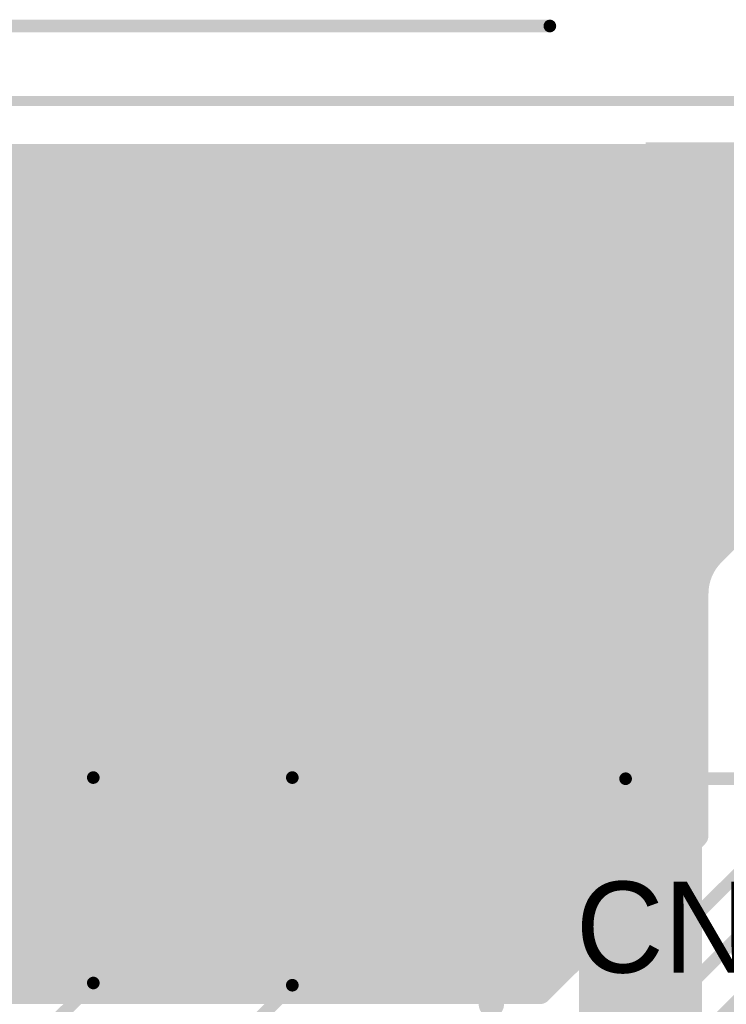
# Model space of a CAD drawing. Extents: x 9.47 to 11.2, y 3.36 to 4.75.
# Tile 49 of 50: x 10.68 to 10.96, y 4.35 to 4.74. Entities that reach past the tile are written whole.
import ezdxf

# ---------------------------------------------------------------- set-up
doc = ezdxf.new("R2010")
doc.units = 0
doc.layers.get('0').update_dxf_attribs({"linetype": 'CONTINUOUS'})
for name, color, linetype in [('BOTTOMLAYER', 5, 'CONTINUOUS'), ('BOTTOMSOLDER', 6, 'CONTINUOUS'), ('KEEPOUTLAYER', 6, 'CONTINUOUS'), ('MECHANICAL1', 6, 'CONTINUOUS'), ('TOPLAYER', 1, 'CONTINUOUS'), ('TOPOVERLAY', 2, 'CONTINUOUS'), ('TOPPASTE', 8, 'CONTINUOUS'), ('TOPSOLDER', 216, 'CONTINUOUS')]:
    doc.layers.add(name, color=color, linetype=linetype)

# ---------------------------------------------------------------- blocks, each defined once
blk = doc.blocks.new('PH2_0_6P_10')
at = {"layer": 'TOPLAYER'}
for points in [[(0.261684, 0.02969), (0.320739, 0.02969), (0.261684, 0.12969), (0.320739, 0.12969)], [(0.019431, -0.192613), (0.058801, -0.192613), (0.019431, -0.043007), (0.058801, -0.043007)], [(0.098171, -0.192613), (0.137541, -0.192613), (0.098171, -0.043007), (0.137541, -0.043007)], [(0.176912, -0.192613), (0.216282, -0.192613), (0.176911, -0.043007), (0.216281, -0.043007)]]:
    blk.add_solid(points, dxfattribs=at)
at = {"layer": 'TOPOVERLAY', "const_width": 0.005}
for points in [[(-0.220254, 0.17969), (0.219746, 0.17969)], [(0.249706, -0.118265), (0.314707, -0.118265)]]:
    blk.add_lwpolyline(points, dxfattribs=at)
at = {"layer": 'TOPOVERLAY', "const_width": 0.0025}
for points in [[(0.218496, 0.17969, 1), (0.220996, 0.17969, 1)], [(0.248456, -0.118265, 1), (0.250957, -0.118265, 1)]]:
    blk.add_lwpolyline(points, format="xyb", close=True, dxfattribs=at)
at = {"layer": 'TOPPASTE'}
for points in [[(0.261684, 0.02969), (0.320739, 0.02969), (0.261684, 0.12969), (0.320739, 0.12969)], [(0.019431, -0.192613), (0.058801, -0.192613), (0.019431, -0.043007), (0.058801, -0.043007)], [(0.098171, -0.192613), (0.137541, -0.192613), (0.098171, -0.043007), (0.137541, -0.043007)], [(0.176912, -0.192613), (0.216282, -0.192613), (0.176911, -0.043007), (0.216281, -0.043007)]]:
    blk.add_solid(points, dxfattribs=at)
at = {"layer": 'TOPSOLDER'}
for points in [[(0.257684, 0.02569), (0.324739, 0.02569), (0.257684, 0.13369), (0.324739, 0.13369)], [(0.015431, -0.196613), (0.062801, -0.196613), (0.015431, -0.039007), (0.062801, -0.039007)], [(0.094171, -0.196613), (0.141541, -0.196613), (0.094171, -0.039007), (0.141541, -0.039007)], [(0.172912, -0.196613), (0.220282, -0.196613), (0.172911, -0.039007), (0.220281, -0.039007)]]:
    blk.add_solid(points, dxfattribs=at)

msp = doc.modelspace()

# ---------------------------------------------------------------- linework, layer by layer
at = {"layer": 'BOTTOMLAYER'}
for points, const_width in [([(9.497, 4.688), (11.178, 4.688)], 0.01), ([(10.68, 4.3575), (10.68, 4.688)], 0.01), ([(10.69, 4.3575), (10.69, 4.688)], 0.01), ([(10.7, 4.3575), (10.7, 4.688)], 0.01), ([(10.71, 4.3575), (10.71, 4.688)], 0.01), ([(10.72, 4.3575), (10.72, 4.688)], 0.01), ([(10.73, 4.3575), (10.73, 4.688)], 0.01), ([(10.74, 4.3575), (10.74, 4.688)], 0.01), ([(10.75, 4.3575), (10.75, 4.688)], 0.01), ([(10.76, 4.3575), (10.76, 4.688)], 0.01), ([(10.77, 4.3575), (10.77, 4.688)], 0.01), ([(10.78, 4.3575), (10.78, 4.688)], 0.01), ([(10.79, 4.3575), (10.79, 4.688)], 0.01), ([(10.8, 4.3575), (10.8, 4.688)], 0.01), ([(10.81, 4.3575), (10.81, 4.688)], 0.01), ([(10.82, 4.3575), (10.82, 4.688)], 0.01), ([(10.83, 4.3575), (10.83, 4.688)], 0.01), ([(10.84, 4.3575), (10.84, 4.688)], 0.01), ([(10.85, 4.3575), (10.85, 4.688)], 0.01), ([(10.86, 4.3575), (10.86, 4.688)], 0.01), ([(10.87, 4.3575), (10.87, 4.688)], 0.01), ([(10.88, 4.3575), (10.88, 4.688)], 0.01), ([(10.89, 4.3575), (10.89, 4.688)], 0.01), ([(10.9, 4.36682), (10.9, 4.688)], 0.01), ([(10.91, 4.37682), (10.91, 4.688)], 0.01), ([(10.92, 4.38682), (10.92, 4.688)], 0.01), ([(10.93, 4.39682), (10.93, 4.688)], 0.01), ([(10.94, 4.40682), (10.94, 4.688)], 0.01), ([(10.95, 4.41682), (10.95, 4.688)], 0.01), ([(10.96, 4.53182), (10.96, 4.688)], 0.01), ([(9.497, 4.68), (11.178, 4.68)], 0.01), ([(9.497, 4.67), (11.178, 4.67)], 0.01), ([(9.497, 4.66), (11.05, 4.66)], 0.01), ([(9.497, 4.65), (11.02, 4.65)], 0.01), ([(9.497, 4.64), (11.01, 4.64)], 0.01), ([(9.497, 4.63), (11.004174, 4.63)], 0.01), ([(9.497, 4.62), (11.00101, 4.62)], 0.01), ([(9.497, 4.61), (11, 4.61)], 0.01), ([(9.497, 4.6), (11.00101, 4.6)], 0.01), ([(9.497, 4.59), (11.004174, 4.59)], 0.01), ([(9.497, 4.58), (11.009692, 4.58)], 0.01), ([(10.959099, 4.530919), (11.004081, 4.575901)], 0.01), ([(9.497, 4.57), (10.99818, 4.57)], 0.01), ([(9.497, 4.56), (10.98818, 4.56)], 0.01), ([(9.497, 4.55), (10.97818, 4.55)], 0.01), ([(9.497, 4.54), (10.96818, 4.54)], 0.01), ([(10.49, 4.53), (10.958229, 4.53)], 0.01), ([(10.500355, 4.52), (10.953063, 4.52)], 0.01), ([(10.9525, 4.41932), (10.9525, 4.515)], 0.01), ([(10.510355, 4.51), (10.9525, 4.51)], 0.01), ([(10.52, 4.5), (10.9525, 4.5)], 0.01), ([(10.524495, 4.49), (10.9525, 4.49)], 0.01), ([(10.525, 4.48), (10.9525, 4.48)], 0.01), ([(10.525, 4.47), (10.9525, 4.47)], 0.01), ([(10.525, 4.46), (10.9525, 4.46)], 0.01), ([(10.525, 4.45), (10.9525, 4.45)], 0.01), ([(10.525, 4.44), (10.9525, 4.44)], 0.01), ([(10.525, 4.43), (10.9525, 4.43)], 0.01), ([(10.525, 4.42), (10.9525, 4.42)], 0.01), ([(10.89068, 4.3575), (10.9525, 4.41932)], 0.01), ([(10.525, 4.41), (10.94318, 4.41)], 0.01), ([(10.9, 4.335), (10.975, 4.41)], 0.005), ([(10.91, 4.32), (11, 4.41)], 0.005), ([(10.925, 4.31), (11.025, 4.41)], 0.005), ([(10.525, 4.4), (10.93318, 4.4)], 0.01), ([(10.525, 4.39), (10.92318, 4.39)], 0.01), ([(10.525, 4.38), (10.91318, 4.38)], 0.01), ([(10.525, 4.37), (10.90318, 4.37)], 0.01), ([(10.525, 4.36), (10.89318, 4.36)], 0.01), ([(10.62, 4.3575), (10.89068, 4.3575)], 0.01)]:
    msp.add_lwpolyline(points, dxfattribs=dict(at, const_width=const_width))
at = {"layer": 'BOTTOMLAYER', "const_width": 0.005}
for points in [[(10.6775, 4.688, 1), (10.6825, 4.688, 1)], [(10.6875, 4.688, 1), (10.6925, 4.688, 1)], [(10.6975, 4.688, 1), (10.7025, 4.688, 1)], [(10.7075, 4.688, 1), (10.7125, 4.688, 1)], [(10.7175, 4.688, 1), (10.7225, 4.688, 1)], [(10.7275, 4.688, 1), (10.7325, 4.688, 1)], [(10.7375, 4.688, 1), (10.7425, 4.688, 1)], [(10.7475, 4.688, 1), (10.7525, 4.688, 1)], [(10.7575, 4.688, 1), (10.7625, 4.688, 1)], [(10.7675, 4.688, 1), (10.7725, 4.688, 1)], [(10.7775, 4.688, 1), (10.7825, 4.688, 1)], [(10.7875, 4.688, 1), (10.7925, 4.688, 1)], [(10.7975, 4.688, 1), (10.8025, 4.688, 1)], [(10.8075, 4.688, 1), (10.8125, 4.688, 1)], [(10.8175, 4.688, 1), (10.8225, 4.688, 1)], [(10.8275, 4.688, 1), (10.8325, 4.688, 1)], [(10.8375, 4.688, 1), (10.8425, 4.688, 1)], [(10.8475, 4.688, 1), (10.8525, 4.688, 1)], [(10.8575, 4.688, 1), (10.8625, 4.688, 1)], [(10.8675, 4.688, 1), (10.8725, 4.688, 1)], [(10.8775, 4.688, 1), (10.8825, 4.688, 1)], [(10.8875, 4.688, 1), (10.8925, 4.688, 1)], [(10.8975, 4.688, 1), (10.9025, 4.688, 1)], [(10.9075, 4.688, 1), (10.9125, 4.688, 1)], [(10.9175, 4.688, 1), (10.9225, 4.688, 1)], [(10.9275, 4.688, 1), (10.9325, 4.688, 1)], [(10.9375, 4.688, 1), (10.9425, 4.688, 1)], [(10.9475, 4.688, 1), (10.9525, 4.688, 1)], [(10.9575, 4.688, 1), (10.9625, 4.688, 1)], [(10.96568, 4.54, 1), (10.97068, 4.54, 1)], [(10.9575, 4.53182, 1), (10.9625, 4.53182, 1)], [(10.95573, 4.53, 1), (10.960729, 4.53, 1)], [(10.956581, 4.530901, 1), (10.961581, 4.530901, 1)], [(10.95659, 4.53091, 1), (10.96159, 4.53091, 1)], [(10.956599, 4.530919, 1), (10.961599, 4.530919, 1)], [(10.950563, 4.52, 1), (10.955563, 4.52, 1)], [(10.95, 4.515, 1), (10.955, 4.515, 1)], [(10.95, 4.515, 1), (10.955, 4.515, 1)], [(10.95, 4.515, 1), (10.955, 4.515, 1)], [(10.95, 4.51, 1), (10.955, 4.51, 1)], [(10.95, 4.5, 1), (10.955, 4.5, 1)], [(10.95, 4.49, 1), (10.955, 4.49, 1)], [(10.95, 4.48, 1), (10.955, 4.48, 1)], [(10.95, 4.47, 1), (10.955, 4.47, 1)], [(10.95, 4.46, 1), (10.955, 4.46, 1)], [(10.95, 4.45, 1), (10.955, 4.45, 1)], [(10.95, 4.44, 1), (10.955, 4.44, 1)], [(10.95, 4.43, 1), (10.955, 4.43, 1)], [(10.95, 4.42, 1), (10.955, 4.42, 1)], [(10.95, 4.41932, 1), (10.955, 4.41932, 1)], [(10.95, 4.41932, 1), (10.955, 4.41932, 1)], [(10.9475, 4.41682, 1), (10.9525, 4.41682, 1)], [(10.94068, 4.41, 1), (10.94568, 4.41, 1)], [(10.9375, 4.40682, 1), (10.9425, 4.40682, 1)], [(10.93068, 4.4, 1), (10.93568, 4.4, 1)], [(10.9275, 4.39682, 1), (10.9325, 4.39682, 1)], [(10.92068, 4.39, 1), (10.92568, 4.39, 1)], [(10.9175, 4.38682, 1), (10.9225, 4.38682, 1)], [(10.91068, 4.38, 1), (10.91568, 4.38, 1)], [(10.9075, 4.37682, 1), (10.9125, 4.37682, 1)], [(10.90068, 4.37, 1), (10.90568, 4.37, 1)], [(10.8975, 4.36682, 1), (10.9025, 4.36682, 1)], [(10.6775, 4.3575, 1), (10.6825, 4.3575, 1)], [(10.6875, 4.3575, 1), (10.6925, 4.3575, 1)], [(10.6975, 4.3575, 1), (10.7025, 4.3575, 1)], [(10.7075, 4.3575, 1), (10.7125, 4.3575, 1)], [(10.7175, 4.3575, 1), (10.7225, 4.3575, 1)], [(10.7275, 4.3575, 1), (10.7325, 4.3575, 1)], [(10.7375, 4.3575, 1), (10.7425, 4.3575, 1)], [(10.7475, 4.3575, 1), (10.7525, 4.3575, 1)], [(10.7575, 4.3575, 1), (10.7625, 4.3575, 1)], [(10.7675, 4.3575, 1), (10.7725, 4.3575, 1)], [(10.7775, 4.3575, 1), (10.7825, 4.3575, 1)], [(10.7875, 4.3575, 1), (10.7925, 4.3575, 1)], [(10.7975, 4.3575, 1), (10.8025, 4.3575, 1)], [(10.8075, 4.3575, 1), (10.8125, 4.3575, 1)], [(10.8175, 4.3575, 1), (10.8225, 4.3575, 1)], [(10.8275, 4.3575, 1), (10.8325, 4.3575, 1)], [(10.8375, 4.3575, 1), (10.8425, 4.3575, 1)], [(10.8475, 4.3575, 1), (10.8525, 4.3575, 1)], [(10.8575, 4.3575, 1), (10.8625, 4.3575, 1)], [(10.8675, 4.3575, 1), (10.8725, 4.3575, 1)], [(10.8775, 4.3575, 1), (10.8825, 4.3575, 1)], [(10.8875, 4.3575, 1), (10.8925, 4.3575, 1)], [(10.88818, 4.3575, 1), (10.89318, 4.3575, 1)], [(10.88818, 4.3575, 1), (10.89318, 4.3575, 1)], [(10.89068, 4.36, 1), (10.89568, 4.36, 1)]]:
    msp.add_lwpolyline(points, format="xyb", close=True, dxfattribs=at)
at = {"layer": 'BOTTOMLAYER', "const_width": 0.01}
for points in [[(10.9525, 4.515, -0.198912), (10.95909, 4.53091)], [(10.9525, 4.515, -0.198764), (10.959081, 4.530901)]]:
    msp.add_lwpolyline(points, format="xyb", dxfattribs=at)
at = {"layer": 'BOTTOMSOLDER', "const_width": 0.014}
for points in [[(10.743, 4.66, 1), (10.757, 4.66, 1)], [(10.893, 4.66, 1), (10.907, 4.66, 1)], [(10.743, 4.61, 1), (10.757, 4.61, 1)], [(10.893, 4.61, 1), (10.907, 4.61, 1)], [(10.743, 4.56, 1), (10.757, 4.56, 1)], [(10.893, 4.56, 1), (10.907, 4.56, 1)], [(10.923, 4.51, 1), (10.937, 4.51, 1)], [(10.923, 4.46, 1), (10.937, 4.46, 1)], [(10.923, 4.41, 1), (10.937, 4.41, 1)]]:
    msp.add_lwpolyline(points, format="xyb", close=True, dxfattribs=at)
at = {"layer": 'KEEPOUTLAYER', "const_width": 0.004}
msp.add_lwpolyline([(9.475, 4.71), (11.2, 4.71)], dxfattribs=at)
at = {"layer": 'MECHANICAL1', "const_width": 0.004}
msp.add_lwpolyline([(9.475, 4.71), (11.2, 4.71)], dxfattribs=at)
at = {"layer": 'TOPLAYER'}
for points, const_width in [([(10.433062, 4.688), (10.916684, 4.688)], 0.01), ([(10.68, 4.536993), (10.68, 4.688)], 0.01), ([(10.69, 4.536993), (10.69, 4.688)], 0.01), ([(10.7, 4.536993), (10.7, 4.688)], 0.01), ([(10.71, 4.536993), (10.71, 4.688)], 0.01), ([(10.72, 4.536993), (10.72, 4.688)], 0.01), ([(10.73, 4.536993), (10.73, 4.688)], 0.01), ([(10.74, 4.536993), (10.74, 4.688)], 0.01), ([(10.75, 4.536993), (10.75, 4.688)], 0.01), ([(10.76, 4.536993), (10.76, 4.688)], 0.01), ([(10.77, 4.536993), (10.77, 4.688)], 0.01), ([(10.78, 4.536993), (10.78, 4.688)], 0.01), ([(10.79, 4.536993), (10.79, 4.688)], 0.01), ([(10.8, 4.536993), (10.8, 4.688)], 0.01), ([(10.81, 4.536993), (10.81, 4.688)], 0.01), ([(10.82, 4.536993), (10.82, 4.688)], 0.01), ([(10.83, 4.536993), (10.83, 4.688)], 0.01), ([(10.84, 4.536993), (10.84, 4.688)], 0.01), ([(10.85, 4.536993), (10.85, 4.688)], 0.01), ([(10.86, 4.536993), (10.86, 4.688)], 0.01), ([(10.87, 4.536993), (10.87, 4.688)], 0.01), ([(10.88, 4.536993), (10.88, 4.688)], 0.01), ([(10.89, 4.536993), (10.89, 4.688)], 0.01), ([(10.9, 4.536993), (10.9, 4.688)], 0.01), ([(10.91, 4.536993), (10.91, 4.688)], 0.01), ([(10.916684, 4.56969), (10.916684, 4.688)], 0.01), ([(10.433062, 4.68), (10.916684, 4.68)], 0.01), ([(10.433062, 4.67), (10.916684, 4.67)], 0.01), ([(10.433062, 4.66), (10.916684, 4.66)], 0.01), ([(10.433062, 4.65), (10.916684, 4.65)], 0.01), ([(10.433062, 4.64), (10.916684, 4.64)], 0.01), ([(10.921684, 4.63969), (10.966212, 4.63969)], 0.01), ([(10.433062, 4.63), (10.916684, 4.63)], 0.01), ([(10.433062, 4.62), (10.916684, 4.62)], 0.01), ([(10.433062, 4.61), (10.916684, 4.61)], 0.01), ([(10.433062, 4.6), (10.916684, 4.6)], 0.01), ([(10.433062, 4.59), (10.916684, 4.59)], 0.01), ([(10.433062, 4.58), (10.916684, 4.58)], 0.01), ([(10.433062, 4.57), (10.916684, 4.57)], 0.01), ([(10.916684, 4.56969), (10.951954, 4.56969)], 0.01), ([(10.92, 4.295), (10.92, 4.56969)], 0.01), ([(10.93, 4.312343), (10.93, 4.56969)], 0.01), ([(10.94, 4.319772), (10.94, 4.56969)], 0.01), ([(10.95, 4.56), (10.95, 4.56969)], 0.01), ([(9.583417, 4.56), (10.95, 4.56)], 0.01), ([(10.95, 4.322396), (10.95, 4.56)], 0.01), ([(10.95, 4.322396), (10.95, 4.56)], 0.01), ([(10.13682, 4.55), (10.95, 4.55)], 0.01), ([(10.14682, 4.54), (10.95, 4.54)], 0.01), ([(10.675061, 4.536993), (10.753171, 4.536993)], 0.01), ([(10.753801, 4.536993), (10.831911, 4.536993)], 0.01), ([(10.832541, 4.536993), (10.911282, 4.536993)], 0.01), ([(10.911282, 4.347387), (10.911282, 4.536993)], 0.01), ([(10.871597, 4.44219), (10.871597, 4.531993)], 0.01), ([(10.911282, 4.53), (10.95, 4.53)], 0.01), ([(10.911282, 4.52), (10.95, 4.52)], 0.01), ([(10.911282, 4.51), (10.95, 4.51)], 0.01), ([(10.911282, 4.5), (10.95, 4.5)], 0.01), ([(10.911282, 4.49), (10.95, 4.49)], 0.01), ([(10.911282, 4.48), (10.95, 4.48)], 0.01), ([(10.911282, 4.47), (10.95, 4.47)], 0.01), ([(10.911282, 4.46), (10.95, 4.46)], 0.01), ([(10.911282, 4.45), (10.95, 4.45)], 0.01), ([(10.871597, 4.44219), (10.906282, 4.44219)], 0.01), ([(10.871597, 4.352387), (10.871597, 4.44219)], 0.01), ([(10.714116, 4.360884), (10.714116, 4.44219)], 0.005), ([(10.792856, 4.36), (10.792856, 4.44219)], 0.005), ([(10.911282, 4.44), (10.95, 4.44)], 0.01), ([(10.911282, 4.43), (10.95, 4.43)], 0.01), ([(10.911282, 4.42), (10.95, 4.42)], 0.01), ([(10.911282, 4.41), (10.95, 4.41)], 0.01), ([(10.911282, 4.4), (10.95, 4.4)], 0.01), ([(10.911282, 4.39), (10.95, 4.39)], 0.01), ([(10.911282, 4.38), (10.95, 4.38)], 0.01), ([(10.911282, 4.37), (10.95, 4.37)], 0.01), ([(10.688232, 4.335), (10.714116, 4.360884)], 0.005), ([(10.757856, 4.325), (10.792856, 4.36)], 0.005), ([(10.911282, 4.36), (10.95, 4.36)], 0.01), ([(10.911282, 4.35), (10.95, 4.35)], 0.01)]:
    msp.add_lwpolyline(points, dxfattribs=dict(at, const_width=const_width))
for points, const_width in [([(10.6775, 4.688, 1), (10.6825, 4.688, 1)], 0.005), ([(10.6875, 4.688, 1), (10.6925, 4.688, 1)], 0.005), ([(10.6975, 4.688, 1), (10.7025, 4.688, 1)], 0.005), ([(10.7075, 4.688, 1), (10.7125, 4.688, 1)], 0.005), ([(10.7175, 4.688, 1), (10.7225, 4.688, 1)], 0.005), ([(10.7275, 4.688, 1), (10.7325, 4.688, 1)], 0.005), ([(10.7375, 4.688, 1), (10.7425, 4.688, 1)], 0.005), ([(10.7475, 4.688, 1), (10.7525, 4.688, 1)], 0.005), ([(10.7575, 4.688, 1), (10.7625, 4.688, 1)], 0.005), ([(10.7675, 4.688, 1), (10.7725, 4.688, 1)], 0.005), ([(10.7775, 4.688, 1), (10.7825, 4.688, 1)], 0.005), ([(10.7875, 4.688, 1), (10.7925, 4.688, 1)], 0.005), ([(10.7975, 4.688, 1), (10.8025, 4.688, 1)], 0.005), ([(10.8075, 4.688, 1), (10.8125, 4.688, 1)], 0.005), ([(10.8175, 4.688, 1), (10.8225, 4.688, 1)], 0.005), ([(10.8275, 4.688, 1), (10.8325, 4.688, 1)], 0.005), ([(10.8375, 4.688, 1), (10.8425, 4.688, 1)], 0.005), ([(10.8475, 4.688, 1), (10.8525, 4.688, 1)], 0.005), ([(10.8575, 4.688, 1), (10.8625, 4.688, 1)], 0.005), ([(10.8675, 4.688, 1), (10.8725, 4.688, 1)], 0.005), ([(10.8775, 4.688, 1), (10.8825, 4.688, 1)], 0.005), ([(10.8875, 4.688, 1), (10.8925, 4.688, 1)], 0.005), ([(10.8975, 4.688, 1), (10.9025, 4.688, 1)], 0.005), ([(10.9075, 4.688, 1), (10.9125, 4.688, 1)], 0.005), ([(10.914184, 4.688, 1), (10.919184, 4.688, 1)], 0.005), ([(10.914184, 4.688, 1), (10.919184, 4.688, 1)], 0.005), ([(10.914184, 4.68, 1), (10.919184, 4.68, 1)], 0.005), ([(10.914184, 4.67, 1), (10.919184, 4.67, 1)], 0.005), ([(10.914184, 4.66, 1), (10.919184, 4.66, 1)], 0.005), ([(10.914184, 4.65, 1), (10.919184, 4.65, 1)], 0.005), ([(10.914184, 4.64, 1), (10.919184, 4.64, 1)], 0.005), ([(10.919184, 4.63969, 1), (10.924184, 4.63969, 1)], 0.005), ([(10.963712, 4.63969, 1), (10.968712, 4.63969, 1)], 0.005), ([(10.914184, 4.63, 1), (10.919184, 4.63, 1)], 0.005), ([(10.914184, 4.62, 1), (10.919184, 4.62, 1)], 0.005), ([(10.914184, 4.61, 1), (10.919184, 4.61, 1)], 0.005), ([(10.914184, 4.6, 1), (10.919184, 4.6, 1)], 0.005), ([(10.914184, 4.59, 1), (10.919184, 4.59, 1)], 0.005), ([(10.914184, 4.58, 1), (10.919184, 4.58, 1)], 0.005), ([(10.914184, 4.57, 1), (10.919184, 4.57, 1)], 0.005), ([(10.914184, 4.56969, 1), (10.919184, 4.56969, 1)], 0.005), ([(10.914184, 4.56969, 1), (10.919184, 4.56969, 1)], 0.005), ([(10.9175, 4.56969, 1), (10.9225, 4.56969, 1)], 0.005), ([(10.9275, 4.56969, 1), (10.9325, 4.56969, 1)], 0.005), ([(10.9375, 4.56969, 1), (10.9425, 4.56969, 1)], 0.005), ([(10.9475, 4.56969, 1), (10.9525, 4.56969, 1)], 0.005), ([(10.949454, 4.56969, 1), (10.954454, 4.56969, 1)], 0.005), ([(10.949454, 4.56969, 1), (10.954454, 4.56969, 1)], 0.005), ([(10.949454, 4.56969, 1), (10.954454, 4.56969, 1)], 0.005), ([(10.9475, 4.56, 1), (10.9525, 4.56, 1)], 0.005), ([(10.9475, 4.56, 1), (10.9525, 4.56, 1)], 0.005), ([(10.9475, 4.56, 1), (10.9525, 4.56, 1)], 0.005), ([(10.9475, 4.56, 1), (10.9525, 4.56, 1)], 0.005), ([(10.9475, 4.56, 1), (10.9525, 4.56, 1)], 0.005), ([(10.9475, 4.56, 1), (10.9525, 4.56, 1)], 0.005), ([(10.9475, 4.55, 1), (10.9525, 4.55, 1)], 0.005), ([(10.9475, 4.54, 1), (10.9525, 4.54, 1)], 0.005), ([(10.6775, 4.536993, 1), (10.6825, 4.536993, 1)], 0.005), ([(10.6875, 4.536993, 1), (10.6925, 4.536993, 1)], 0.005), ([(10.6975, 4.536993, 1), (10.7025, 4.536993, 1)], 0.005), ([(10.7075, 4.536993, 1), (10.7125, 4.536993, 1)], 0.005), ([(10.7175, 4.536993, 1), (10.7225, 4.536993, 1)], 0.005), ([(10.7275, 4.536993, 1), (10.7325, 4.536993, 1)], 0.005), ([(10.7375, 4.536993, 1), (10.7425, 4.536993, 1)], 0.005), ([(10.7475, 4.536993, 1), (10.7525, 4.536993, 1)], 0.005), ([(10.750671, 4.536993, 1), (10.755671, 4.536993, 1)], 0.005), ([(10.751301, 4.536993, 1), (10.756301, 4.536993, 1)], 0.005), ([(10.7575, 4.536993, 1), (10.7625, 4.536993, 1)], 0.005), ([(10.7675, 4.536993, 1), (10.7725, 4.536993, 1)], 0.005), ([(10.7775, 4.536993, 1), (10.7825, 4.536993, 1)], 0.005), ([(10.7875, 4.536993, 1), (10.7925, 4.536993, 1)], 0.005), ([(10.7975, 4.536993, 1), (10.8025, 4.536993, 1)], 0.005), ([(10.8075, 4.536993, 1), (10.8125, 4.536993, 1)], 0.005), ([(10.8175, 4.536993, 1), (10.8225, 4.536993, 1)], 0.005), ([(10.8275, 4.536993, 1), (10.8325, 4.536993, 1)], 0.005), ([(10.829411, 4.536993, 1), (10.834411, 4.536993, 1)], 0.005), ([(10.830041, 4.536993, 1), (10.835041, 4.536993, 1)], 0.005), ([(10.8375, 4.536993, 1), (10.8425, 4.536993, 1)], 0.005), ([(10.8475, 4.536993, 1), (10.8525, 4.536993, 1)], 0.005), ([(10.8575, 4.536993, 1), (10.8625, 4.536993, 1)], 0.005), ([(10.8675, 4.536993, 1), (10.8725, 4.536993, 1)], 0.005), ([(10.8775, 4.536993, 1), (10.8825, 4.536993, 1)], 0.005), ([(10.8875, 4.536993, 1), (10.8925, 4.536993, 1)], 0.005), ([(10.8975, 4.536993, 1), (10.9025, 4.536993, 1)], 0.005), ([(10.9075, 4.536993, 1), (10.9125, 4.536993, 1)], 0.005), ([(10.908782, 4.536993, 1), (10.913782, 4.536993, 1)], 0.005), ([(10.908782, 4.536993, 1), (10.913782, 4.536993, 1)], 0.005), ([(10.869096, 4.531993, 1), (10.874097, 4.531993, 1)], 0.005), ([(10.908782, 4.53, 1), (10.913782, 4.53, 1)], 0.005), ([(10.9475, 4.53, 1), (10.9525, 4.53, 1)], 0.005), ([(10.908782, 4.52, 1), (10.913782, 4.52, 1)], 0.005), ([(10.9475, 4.52, 1), (10.9525, 4.52, 1)], 0.005), ([(10.908782, 4.51, 1), (10.913782, 4.51, 1)], 0.005), ([(10.9475, 4.51, 1), (10.9525, 4.51, 1)], 0.005), ([(10.908782, 4.5, 1), (10.913782, 4.5, 1)], 0.005), ([(10.9475, 4.5, 1), (10.9525, 4.5, 1)], 0.005), ([(10.908782, 4.49, 1), (10.913782, 4.49, 1)], 0.005), ([(10.9475, 4.49, 1), (10.9525, 4.49, 1)], 0.005), ([(10.908782, 4.48, 1), (10.913782, 4.48, 1)], 0.005), ([(10.9475, 4.48, 1), (10.9525, 4.48, 1)], 0.005), ([(10.908782, 4.47, 1), (10.913782, 4.47, 1)], 0.005), ([(10.9475, 4.47, 1), (10.9525, 4.47, 1)], 0.005), ([(10.908782, 4.46, 1), (10.913782, 4.46, 1)], 0.005), ([(10.9475, 4.46, 1), (10.9525, 4.46, 1)], 0.005), ([(10.908782, 4.45, 1), (10.913782, 4.45, 1)], 0.005), ([(10.9475, 4.45, 1), (10.9525, 4.45, 1)], 0.005), ([(10.869096, 4.44219, 1), (10.874097, 4.44219, 1)], 0.005), ([(10.869096, 4.44219, 1), (10.874097, 4.44219, 1)], 0.005), ([(10.869096, 4.44219, 1), (10.874097, 4.44219, 1)], 0.005), ([(10.903781, 4.44219, 1), (10.908781, 4.44219, 1)], 0.005), ([(10.712866, 4.44219, 1), (10.715366, 4.44219, 1)], 0.0025), ([(10.791606, 4.44219, 1), (10.794106, 4.44219, 1)], 0.0025), ([(10.908782, 4.44, 1), (10.913782, 4.44, 1)], 0.005), ([(10.9475, 4.44, 1), (10.9525, 4.44, 1)], 0.005), ([(10.908782, 4.43, 1), (10.913782, 4.43, 1)], 0.005), ([(10.9475, 4.43, 1), (10.9525, 4.43, 1)], 0.005), ([(10.908782, 4.42, 1), (10.913782, 4.42, 1)], 0.005), ([(10.9475, 4.42, 1), (10.9525, 4.42, 1)], 0.005), ([(10.908782, 4.41, 1), (10.913782, 4.41, 1)], 0.005), ([(10.9475, 4.41, 1), (10.9525, 4.41, 1)], 0.005), ([(10.908782, 4.4, 1), (10.913782, 4.4, 1)], 0.005), ([(10.9475, 4.4, 1), (10.9525, 4.4, 1)], 0.005), ([(10.908782, 4.39, 1), (10.913782, 4.39, 1)], 0.005), ([(10.9475, 4.39, 1), (10.9525, 4.39, 1)], 0.005), ([(10.908782, 4.38, 1), (10.913782, 4.38, 1)], 0.005), ([(10.9475, 4.38, 1), (10.9525, 4.38, 1)], 0.005), ([(10.908782, 4.37, 1), (10.913782, 4.37, 1)], 0.005), ([(10.9475, 4.37, 1), (10.9525, 4.37, 1)], 0.005), ([(10.712866, 4.360884, 1), (10.715366, 4.360884, 1)], 0.0025), ([(10.712866, 4.360884, 1), (10.715366, 4.360884, 1)], 0.0025), ([(10.791606, 4.36, 1), (10.794106, 4.36, 1)], 0.0025), ([(10.791606, 4.36, 1), (10.794106, 4.36, 1)], 0.0025), ([(10.908782, 4.36, 1), (10.913782, 4.36, 1)], 0.005), ([(10.9475, 4.36, 1), (10.9525, 4.36, 1)], 0.005), ([(10.869096, 4.352387, 1), (10.874097, 4.352387, 1)], 0.005), ([(10.908782, 4.35, 1), (10.913782, 4.35, 1)], 0.005), ([(10.9475, 4.35, 1), (10.9525, 4.35, 1)], 0.005)]:
    msp.add_lwpolyline(points, format="xyb", close=True, dxfattribs=dict(at, const_width=const_width))
at = {"layer": 'TOPLAYER', "const_width": 0.01}
msp.add_lwpolyline([(10.95, 4.56, -0.099835), (10.951954, 4.56969)], format="xyb", dxfattribs=at)
msp.add_lwpolyline([(10.95, 4.56, -0.099835), (10.951954, 4.56969)], format="xyb", dxfattribs=at)
at = {"layer": 'TOPSOLDER', "const_width": 0.014}
for points in [[(10.743, 4.66, 1), (10.757, 4.66, 1)], [(10.893, 4.66, 1), (10.907, 4.66, 1)], [(10.743, 4.61, 1), (10.757, 4.61, 1)], [(10.893, 4.61, 1), (10.907, 4.61, 1)], [(10.743, 4.56, 1), (10.757, 4.56, 1)], [(10.893, 4.56, 1), (10.907, 4.56, 1)], [(10.923, 4.51, 1), (10.937, 4.51, 1)], [(10.923, 4.46, 1), (10.937, 4.46, 1)], [(10.923, 4.41, 1), (10.937, 4.41, 1)]]:
    msp.add_lwpolyline(points, format="xyb", close=True, dxfattribs=at)

# ---------------------------------------------------------------- block references
at = {"rotation": 360}
msp.add_blockref('PH2_0_6P_10', (10.675, 4.56), dxfattribs=at)

# ---------------------------------------------------------------- texts
at = {"layer": 'TOPOVERLAY'}
msp.add_text('CN2', height=0.036, dxfattribs=at).set_placement((10.905, 4.365))

doc.saveas('drawing.dxf')
